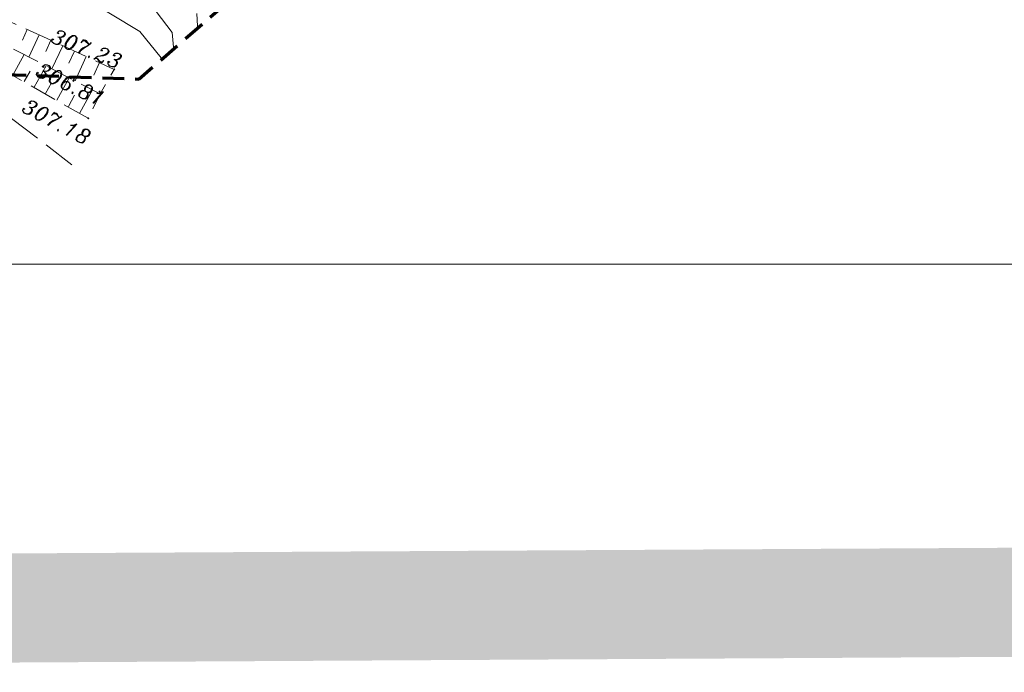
# Model space of a CAD drawing. Extents: x 4615668 to 9294084, y 5331114 to 10688993.
# Tile 119 of 181: x 4656391 to 4656436, y 5334949 to 5334979. Entities that reach past the tile are written whole.
import ezdxf

# ---------------------------------------------------------------- set-up
doc = ezdxf.new("R2010")
doc.units = 0
doc.header["$MEASUREMENT"] = 0
for name, pattern in [('BUBZ02', [1.75, 1.25, -0.5]), ('KTCR', [1.5, 1, -0.5]), ('KTJZ01', [2, 1.5, -0.5]), ('l215_500', [2.5, 1.5, -0.4125, 0.175, -0.4125]), ('l423_500', [2, 1.5, -0.5]), ('l424_500', [1.5, 1, -0.5]), ('l641_500', [1.5, 1, -0.5]), ('l823_500', [1.75, 1.25, -0.5]), ('l824_500', [1.75, 1.25, -0.5])]:
    doc.linetypes.add(name, pattern=pattern)
for name, color, linetype, lineweight in [('chodnik', 7, 'l423_500', 13), ('eNN', 7, 'Continuous', 13), ('g', 7, 'Continuous', 13), ('hatch', 253, 'Continuous', 0), ('jezdnia', 7, 'l424_500', 13), ('pkt_wys', 7, 'Continuous', 13), ('robocza25', 7, 'Continuous', 13), ('skarpa_dol', 7, 'l824_500', 13), ('skarpa_gora', 7, 'l823_500', 13), ('skarpa_umoc', 7, 'Continuous', 13), ('w_rzedne', 7, 'Continuous', 13), ('zakresy', 7, 'l215_500', 70)]:
    doc.layers.add(name, color=color, linetype=linetype, lineweight=lineweight)
doc.styles.add('Style-ITALIC_1250', font='ITALIC_1250.shx')

# ---------------------------------------------------------------- blocks, each defined once
blk = doc.blocks.new('140')
at = {"linetype": 'ByBlock', "lineweight": -2}
blk.add_hatch(color=0, dxfattribs=at).paths.add_polyline_path([(0.45, 0, 1), (-0.45, 0, 1)], flags=16)
blk = doc.blocks.new('G$C3390F2A0')
at = {"layer": 'chodnik', "color": 7, "linetype": 'KTCR', "lineweight": 13, "flags": 128}
blk.add_lwpolyline([(32.612, 35.695), (36.301, 34.658), (46.45, 29.984), (57.684, 22.212), (69.056, 13.503), (69.211, 10.908)], dxfattribs=at)
at = {"layer": 'eNN', "color": 1, "linetype": 'Continuous', "lineweight": 13, "flags": 128}
blk.add_lwpolyline([(68.107, 9.95), (68.046, 10.625), (66.384, 12.815), (68.396, 14.566)], dxfattribs=at)
at = {"layer": 'g', "color": 52, "linetype": 'Continuous', "lineweight": 13, "flags": 128}
blk.add_lwpolyline([(67.54, 9.458), (66.568, 10.67), (48.542, 21.519), (46.323, 22.846)], dxfattribs=at)
at = {"layer": 'jezdnia', "color": 7, "linetype": 'KTJZ01', "lineweight": 13, "flags": 128}
blk.add_lwpolyline([(25.128, 32.593), (40.991, 21.231), (53.061, 12.555), (63.58, 4.457)], dxfattribs=at)
at = {"layer": 'robocza25', "color": 7, "linetype": 'Continuous', "lineweight": 13, "flags": 128}
blk.add_lwpolyline([(0, 0), (199.915, 0), (199.915, 182.804), (0, 182.804)], close=True, dxfattribs=at)
at = {"layer": 'skarpa_dol', "color": 7, "linetype": 'BUBZ02', "lineweight": 13, "flags": 128}
blk.add_lwpolyline([(26.336, 33.864), (41.919, 22.712), (59.003, 10.777), (64.746, 7.808)], dxfattribs=at)
at = {"layer": 'skarpa_gora', "color": 7, "linetype": 'BUBZ02', "lineweight": 13, "flags": 128}
blk.add_lwpolyline([(26.764, 34.555), (42.408, 23.493), (59.52, 11.624), (65.395, 8.929), (64.746, 7.808), (64.206, 6.687), (58.454, 9.941), (41.42, 21.992), (25.687, 33.228)], dxfattribs=at)
at = {"layer": 'skarpa_umoc', "color": 7, "linetype": 'Continuous', "lineweight": 13}
for p, q in [((61.411, 10.756), (61.184, 10.262)), ((61.411, 10.756), (61.184, 10.262)), ((61.411, 10.756), (61.184, 10.262)), ((61.411, 10.756), (61.184, 10.262)), ((61.485, 9.494), (61.951, 10.509)), ((61.485, 9.494), (61.951, 10.509)), ((61.485, 9.494), (61.951, 10.509)), ((61.485, 9.494), (61.951, 10.509)), ((62.491, 10.261), (62.253, 9.741)), ((62.491, 10.261), (62.253, 9.741)), ((62.491, 10.261), (62.253, 9.741)), ((62.491, 10.261), (62.253, 9.741)), ((62.543, 8.948), (63.032, 10.013)), ((62.543, 8.948), (63.032, 10.013)), ((62.543, 8.948), (63.032, 10.013)), ((62.543, 8.948), (63.032, 10.013)), ((61.272, 9.604), (60.742, 8.659)), ((61.272, 9.604), (60.742, 8.659)), ((61.272, 9.604), (60.742, 8.659)), ((61.272, 9.604), (60.742, 8.659)), ((63.572, 9.765), (63.322, 9.22)), ((63.572, 9.765), (63.322, 9.22)), ((63.572, 9.765), (63.322, 9.22)), ((63.572, 9.765), (63.322, 9.22)), ((63.6, 8.401), (64.112, 9.518)), ((63.6, 8.401), (64.112, 9.518)), ((63.6, 8.401), (64.112, 9.518)), ((63.6, 8.401), (64.112, 9.518)), ((62.271, 9.088), (61.723, 8.11)), ((62.271, 9.088), (61.723, 8.11)), ((62.271, 9.088), (61.723, 8.11)), ((62.271, 9.088), (61.723, 8.11)), ((64.72, 9.239), (64.457, 8.666)), ((64.72, 9.239), (64.457, 8.666)), ((64.72, 9.239), (64.457, 8.666)), ((64.72, 9.239), (64.457, 8.666)), ((61.265, 8.366), (61.535, 8.848)), ((61.265, 8.366), (61.535, 8.848)), ((61.265, 8.366), (61.535, 8.848)), ((61.265, 8.366), (61.535, 8.848)), ((62.246, 7.817), (62.525, 8.315)), ((62.246, 7.817), (62.525, 8.315)), ((62.246, 7.817), (62.525, 8.315)), ((62.246, 7.817), (62.525, 8.315)), ((63.337, 8.538), (62.769, 7.524)), ((63.337, 8.538), (62.769, 7.524)), ((63.337, 8.538), (62.769, 7.524)), ((63.337, 8.538), (62.769, 7.524)), ((63.292, 7.231), (63.581, 7.747)), ((63.292, 7.231), (63.581, 7.747)), ((63.292, 7.231), (63.581, 7.747)), ((63.292, 7.231), (63.581, 7.747)), ((64.404, 7.988), (63.815, 6.938)), ((64.404, 7.988), (63.815, 6.938)), ((64.404, 7.988), (63.815, 6.938)), ((64.404, 7.988), (63.815, 6.938))]:
    blk.add_line(p, q, dxfattribs=at)
at = {"layer": 'zakresy', "color": 217, "linetype": 'l641_500', "lineweight": 70, "flags": 128}
blk.add_lwpolyline([(6.931, 10.558), (39.477, 110.069), (74.623, 175.45), (179.151, 163.591), (168.968, 97.168), (66.518, 8.467), (6.931, 10.558)], dxfattribs=at)
at = {"layer": 'pkt_wys', "color": 7, "linetype": 'Continuous', "lineweight": 13, "xscale": 0.1, "yscale": 0.1, "zscale": 0.1, "rotation": 0.06578024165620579}
for p in [(65.395, 8.929), (65.395, 8.929), (65.395, 8.929), (65.395, 8.929), (64.725, 7.915), (64.725, 7.915), (64.725, 7.915), (64.725, 7.915), (64.206, 6.687), (64.206, 6.687), (64.206, 6.687), (64.206, 6.687)]:
    blk.add_blockref('140', p, dxfattribs=at)
at = {"layer": 'pkt_wys', "color": 7, "linetype": 'Continuous', "lineweight": 13, "char_height": 0.68, "attachment_point": 7, "line_spacing_factor": 0.722892, "style": 'Style-ITALIC_1250'}
for s, insert, rotation in [('\\FITALIC_1250.shx; 307.23', (62.004, 10.358), 338.2346), ('\\FITALIC_1250.shx;306.81', (61.733, 8.663), 334.2829), ('\\FITALIC_1250.shx;306.81', (61.733, 8.663), 334.2829), ('\\FITALIC_1250.shx;306.81', (61.733, 8.663), 334.2829), ('\\FITALIC_1250.shx;306.81', (61.733, 8.663), 334.2829), ('\\FITALIC_1250.shx;307.18', (61.104, 7.022), 332.0361), ('\\FITALIC_1250.shx;307.18', (61.104, 7.022), 332.0361), ('\\FITALIC_1250.shx;307.18', (61.104, 7.022), 332.0361), ('\\FITALIC_1250.shx;307.18', (61.104, 7.022), 332.0361)]:
    blk.add_mtext(s, dxfattribs=dict(at, insert=insert, rotation=rotation))

msp = doc.modelspace()

# ---------------------------------------------------------------- linework, layer by layer
at = {"layer": 'hatch', "color": 6, "const_width": 5}
msp.add_lwpolyline([(4656314.225, 5335171.917), (4656559.857, 5335173.31), (4656560.23, 5334953.045), (4656314.598, 5334951.652)], close=True, dxfattribs=at)

# ---------------------------------------------------------------- block references
at = {"layer": 'w_rzedne', "color": 160, "linetype": 'Continuous', "lineweight": 13}
msp.add_blockref('G$C3390F2A0', (4656330.198, 5334967.836), dxfattribs=at)

doc.saveas('drawing.dxf')
